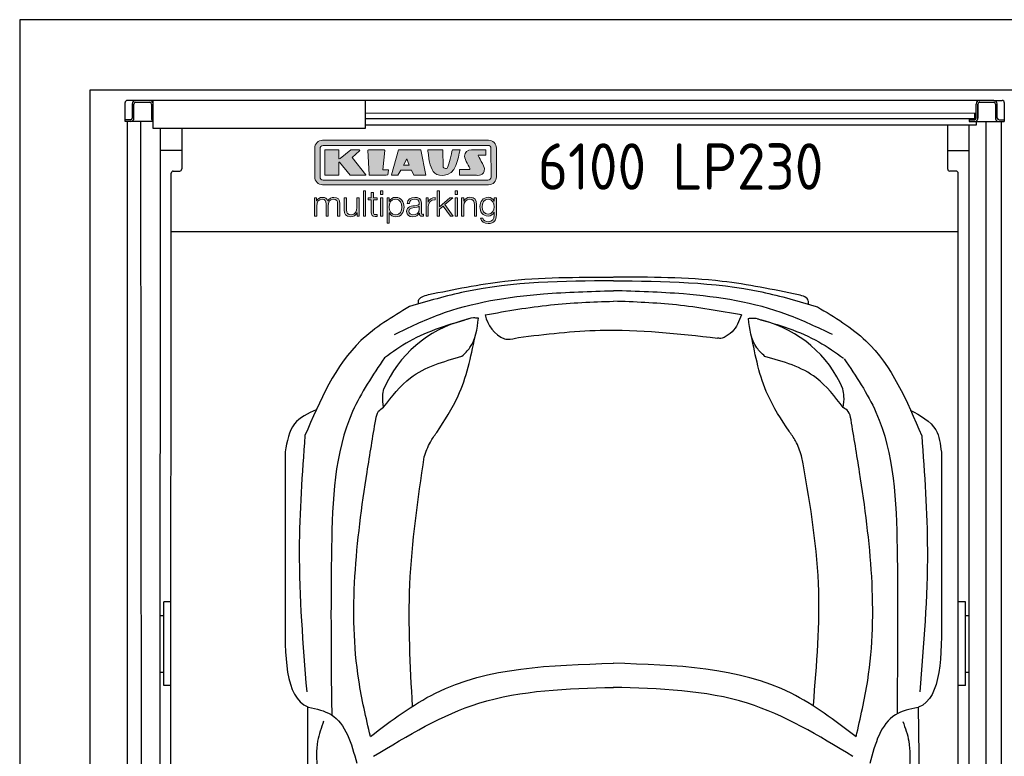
# Model space of a CAD drawing. Header units: millimetres. Extents: x 0 to 8418, y -929 to 5900.
# Tile 3 of 7: x 0 to 2800, y 3804 to 5900. Entities that reach past the tile are written whole.
import ezdxf

# ---------------------------------------------------------------- set-up
doc = ezdxf.new("R2010")
doc.units = ezdxf.units.MM
for name, color, linetype, lineweight in [('car', 10, 'Continuous', 25), ('Gebäude', 7, 'Continuous', 25), ('Logo', 7, 'Continuous', 25), ('Plattform', 7, 'Continuous', 25)]:
    doc.layers.add(name, color=color, linetype=linetype, lineweight=lineweight)
doc.styles.get("Standard").update_dxf_attribs({"font": 'ISOCP.SHX'})

# ---------------------------------------------------------------- blocks, each defined once
blk = doc.blocks.new('Gebäude_GL550_LP230')
at = {"layer": 'Gebäude'}
for p, q in [((8100, 5900), (0, 5900)), ((0, 5900), (0, 200)), ((200, 5700), (7900, 5700)), ((200, 200), (200, 5700))]:
    blk.add_line(p, q, dxfattribs=at)
blk = doc.blocks.new('U21')
at = {"layer": 'car'}
for p, q in [((886.5, 3963.9), (887.5, 3921.8)), ((2495.2, 3961.4), (2495.6, 3925.4)), ((819.2, 3737.3), (819.3, 3944.7)), ((2558.4, 3735.8), (2556.4, 3944))]:
    blk.add_line(p, q, dxfattribs=at)
for centre, radius, start, end in [((1347.2, 4715.6), 339.4, 104.3954, 156.6854), ((1417.2, 5078.7), 95, 191.2232, 245.9025), ((2029.3, 4715.3), 339.4, 23.2659, 75.556)]:
    blk.add_arc(centre, radius, start, end, dxfattribs=at)
for points in [[(1688.2, 5157.2), (1265.9, 5125.7), (1108.3, 5083.7)], [(1162.4, 5118), (1379.4, 5155.9), (1688, 5167.4)], [(1688.6, 5157.2), (2110.9, 5125.4), (2268.5, 5083.2)], [(2214.4, 5117.6), (1997.4, 5155.6), (1688.8, 5167.4)], [(1065.6, 5004.6), (1193.5, 5061.3), (1489.5, 5119.9), (1688.3, 5128.9)], [(2311.1, 5004.1), (2183.2, 5060.8), (1887.2, 5119.7), (1688.5, 5128.9)], [(1134.2, 5091.3), (1134.2, 5100.7), (1162.4, 5118)], [(1324, 5060.3), (1509.4, 5088.6), (1688.3, 5099.1)], [(2052.7, 5059.9), (1867.4, 5088.4), (1688.5, 5099.1)], [(2242.6, 5090.8), (2242.6, 5100.3), (2214.4, 5117.6)], [(1108.3, 5083.7), (970.5, 4986.9), (811.3, 4716.8)], [(2268.5, 5083.2), (2406.2, 4986.3), (2565.1, 4716.1)], [(1282.5, 5050.6), (1108, 4984.7), (1037.3, 4937.9)], [(1257.7, 4942.6), (1280.4, 4967.1), (1304.6, 5050.4)], [(1304.6, 5050.4), (1290.5, 5051.6), (1262.8, 5044.3)], [(2052.7, 5059.9), (2025.6, 5011.9), (2003.3, 4995.8)], [(2072.1, 5050.1), (2086.2, 5051.2), (2113.9, 5044)], [(2118.9, 4942.2), (2096.2, 4966.7), (2072.1, 5050.1)], [(2098, 5049.4), (2272.4, 4983.5), (2343.1, 4936.7)], [(1418.2, 4995.9), (1650.7, 5016.5), (1984.5, 4994.3)], [(1186.2, 4726), (1246.8, 4829.6), (1294.9, 4997.4)], [(1378.4, 4992), (1386.5, 4990.8), (1418.2, 4995.9)], [(2003.3, 4995.8), (1997.4, 4993.8), (1984.5, 4994.3)], [(2187.8, 4729.2), (2127.3, 4832.8), (2080.8, 5000.7)], [(1037.3, 4937.9), (946.8, 4785.8), (886.8, 4399.1), (886.5, 3963.9)], [(1034.9, 4797.2), (1111.4, 4881.2), (1257.7, 4942.6)], [(2341.6, 4796.6), (2265.2, 4880.8), (2118.9, 4942.2)], [(2344.4, 4935.5), (2435, 4783.3), (2495, 4396.6), (2495.2, 3961.4)], [(1034.9, 4797.2), (1032.5, 4829.5), (1035.5, 4849.9)], [(2341.6, 4796.6), (2344, 4828.9), (2341.1, 4849.4)], [(843.4, 4790.5), (781.5, 4750.3), (755.4, 4670.4)], [(1012.4, 4762.4), (1020.7, 4786.1), (1034.9, 4797.2)], [(2364, 4761.9), (2355.8, 4785.6), (2341.6, 4796.6)], [(2532.3, 4789.6), (2605.1, 4733), (2621, 4669.6)], [(997.3, 3860.8), (964.3, 4020.7), (988, 4613.2), (1012.4, 4762.4)], [(2378.4, 3860.2), (2411.5, 4020.1), (2388.4, 4612.6), (2364, 4761.9)], [(811.3, 4716.8), (795, 4391.5), (816.1, 3988.3)], [(1150.4, 4656), (1167.8, 4698.4), (1186.2, 4726)], [(2223.6, 4659.3), (2206.3, 4701.6), (2187.8, 4729.2)], [(2565.1, 4716.1), (2581.2, 4390.7), (2559.7, 3987.5)], [(755.4, 4670.4), (754.8, 4210.6)], [(1117.1, 3946.9), (1109.7, 4292.8), (1150.4, 4656)], [(2257, 3950.1), (2271.4, 4296), (2223.6, 4659.3)], [(2621, 4669.6), (2621.2, 4209.8)], [(997.3, 3860.8), (1182, 3984), (1688.5, 4069)], [(2378.4, 3860.2), (2193.8, 3983.6), (1687.4, 4069)], [(1006.3, 3804.4), (1306, 3955.5), (1688.5, 4000.4)], [(2369.4, 3803.8), (2069.8, 3955.2), (1687.4, 4000.4)], [(819.3, 3944.7), (820, 3944.6), (821.2, 3944.5)], [(821.2, 3944.5), (885.5, 3923.1), (958.6, 3784.6)], [(2554.6, 3943.7), (2490.3, 3922.4), (2417.1, 3784)], [(2556.4, 3944), (2555.8, 3943.8), (2554.6, 3943.7)], [(864.4, 3904.3), (847.3, 3847.8), (845.9, 3768.5)], [(2511.3, 3903.6), (2528.4, 3847.1), (2529.7, 3767.8)]]:
    blk.add_spline(points, degree=3, dxfattribs=at)
for points in [[(754.8, 4210.6), (754.1, 4091.7), (753.3, 3972.9), (819.3, 3944.7)], [(2621.2, 4209.8), (2621.8, 4090.9), (2622.5, 3972.1), (2556.4, 3944)]]:
    blk.add_open_spline(points, degree=3, dxfattribs=at)
blk = doc.blocks.new('KLAUS')
at = {"layer": 'Logo'}
h = blk.add_hatch(color=8, dxfattribs=at)
h.dxf.hatch_style = 2
edge = h.paths.add_edge_path()
edge.add_spline(control_points=[(3.6, 29.09), (2.88, 29.09), (2.3, 28.51), (2.3, 27.8), (2.3, 27.8), (2.3, 16.11), (2.3, 16.11), (2.3, 15.39), (2.88, 14.81), (3.6, 14.81), (3.6, 14.81), (71.16, 14.81), (71.16, 14.81), (71.88, 14.81), (72.46, 15.39), (72.46, 16.11), (72.46, 16.11), (72.46, 27.8), (72.46, 27.8), (72.46, 28.51), (71.88, 29.09), (71.16, 29.09), (71.16, 29.09), (3.6, 29.09), (3.6, 29.09), (3.6, 29.09), (3.6, 29.09), (3.6, 29.09)], knot_values=[0, 0, 0, 0, 1, 1, 1, 2, 2, 2, 3, 3, 3, 4, 4, 4, 5, 5, 5, 6, 6, 6, 7, 7, 7, 8, 8, 8, 9, 9, 9, 9], degree=3, periodic=0)
edge = h.paths.add_edge_path()
edge.add_spline(control_points=[(3.35, 31.23), (3.35, 31.23), (71.47, 31.23), (71.47, 31.23), (73.26, 31.23), (74.71, 29.77), (74.71, 27.99), (74.71, 27.99), (74.71, 16.17), (74.71, 16.17), (74.71, 14.38), (73.26, 12.93), (71.47, 12.93), (71.47, 12.93), (3.35, 12.93), (3.35, 12.93), (1.56, 12.93), (0.11, 14.38), (0.11, 16.17), (0.11, 16.17), (0.11, 27.99), (0.11, 27.99), (0.11, 29.77), (1.56, 31.23), (3.35, 31.23), (3.35, 31.23), (3.35, 31.23), (3.35, 31.23)], knot_values=[0, 0, 0, 0, 1, 1, 1, 2, 2, 2, 3, 3, 3, 4, 4, 4, 5, 5, 5, 6, 6, 6, 7, 7, 7, 8, 8, 8, 9, 9, 9, 9], degree=3, periodic=0)
h = blk.add_hatch(color=8, dxfattribs=at)
h.dxf.hatch_style = 2
edge = h.paths.add_edge_path()
edge.add_spline(control_points=[(4.5, 27.33), (4.5, 27.33), (9.7, 27.33), (9.7, 27.33), (9.84, 27.33), (9.96, 27.22), (9.96, 27.08), (9.96, 27.08), (9.96, 23.69), (9.96, 23.69), (9.96, 23.69), (9.94, 23.64), (10.04, 23.59), (10.14, 23.53), (10.2, 23.57), (10.2, 23.57), (10.2, 23.57), (10.51, 23.75), (10.51, 23.75), (10.51, 23.75), (14.94, 27.33), (14.94, 27.33), (14.94, 27.33), (18.41, 27.33), (18.41, 27.33), (18.41, 27.33), (18.49, 27.33), (18.56, 27.2), (18.65, 27.04), (18.53, 26.91), (18.53, 26.91), (18.53, 26.91), (15.49, 24.11), (15.49, 24.11), (15.49, 24.11), (21.14, 17.06), (21.14, 17.06), (21.14, 17.06), (21.13, 16.91), (21.13, 16.91), (21.08, 16.84), (20.99, 16.82), (20.99, 16.82), (20.99, 16.82), (14.7, 16.82), (14.7, 16.82), (14.7, 16.82), (10.26, 22.17), (10.26, 22.17), (10.26, 22.17), (10.19, 22.24), (10.08, 22.21), (9.97, 22.18), (9.96, 22.11), (9.96, 22.11), (9.96, 22.11), (9.96, 17.08), (9.96, 17.08), (9.96, 16.94), (9.84, 16.82), (9.7, 16.82), (9.7, 16.82), (4.5, 16.82), (4.5, 16.82), (4.36, 16.82), (4.25, 16.94), (4.25, 17.08), (4.25, 17.08), (4.25, 27.08), (4.25, 27.08), (4.25, 27.22), (4.36, 27.33), (4.5, 27.33), (4.5, 27.33), (4.5, 27.33), (4.5, 27.33)], knot_values=[0, 0, 0, 0, 1, 1, 1, 2, 2, 2, 3, 3, 3, 4, 4, 4, 5, 5, 5, 6, 6, 6, 7, 7, 7, 8, 8, 8, 9, 9, 9, 10, 10, 10, 11, 11, 11, 12, 12, 12, 13, 13, 13, 14, 14, 14, 15, 15, 15, 16, 16, 16, 17, 17, 17, 18, 18, 18, 19, 19, 19, 20, 20, 20, 21, 21, 21, 22, 22, 22, 23, 23, 23, 24, 24, 24, 25, 25, 25, 25], degree=3, periodic=0)
h = blk.add_hatch(color=8, dxfattribs=at)
h.dxf.hatch_style = 2
h.paths.add_polyline_path([(22.42, 17.06), (21.97, 27.15), (22.24, 27.33), (28.55, 27.33), (28.86, 26.97), (28.01, 19.08), (30.26, 19.07), (30.44, 18.95), (30.08, 16.95), (29.49, 16.82), (22.6, 16.82)])
h = blk.add_hatch(color=8, dxfattribs=at)
h.paths.add_polyline_path([(36.52, 21.01), (38.93, 21.01), (37.87, 23.57)])
h.paths.add_polyline_path([(34.52, 27.33), (43.65, 27.33), (45.76, 16.94), (45.57, 16.82), (40.83, 16.82), (39.89, 18.95), (35.42, 18.95), (34.27, 16.82), (31.78, 16.82), (31.66, 17)])
h = blk.add_hatch(color=8, dxfattribs=at)
h.dxf.hatch_style = 2
edge = h.paths.add_edge_path()
edge.add_spline(control_points=[(52.69, 27.32), (52.69, 27.32), (52.88, 20.14), (52.88, 20.14), (53.01, 19.89), (53.2, 19.77), (53.43, 19.71), (53.91, 19.59), (54.43, 19.57), (54.64, 20.03), (55.23, 21.34), (56.27, 25.45), (56.6, 27.33), (56.6, 27.33), (59.77, 27.33), (59.77, 27.33), (58.77, 23.9), (58.56, 16.82), (52.63, 16.76), (48.72, 16.72), (48.01, 19.35), (47.27, 22.24), (46.89, 23.68), (46.54, 27.33), (46.54, 27.33), (46.54, 27.33), (52.69, 27.32), (52.69, 27.32), (52.69, 27.32), (52.69, 27.32), (52.69, 27.32)], knot_values=[0, 0, 0, 0, 1, 1, 1, 2, 2, 2, 3, 3, 3, 4, 4, 4, 5, 5, 5, 6, 6, 6, 7, 7, 7, 8, 8, 8, 9, 9, 9, 10, 10, 10, 10], degree=3, periodic=0)
h = blk.add_hatch(color=8, dxfattribs=at)
h.dxf.hatch_style = 2
edge = h.paths.add_edge_path()
edge.add_spline(control_points=[(64.46, 27.33), (64.46, 27.33), (70.31, 27.33), (70.31, 27.33), (70.31, 26.52), (70.31, 26.02), (70.31, 25.12), (70.31, 25.12), (67.3, 25.12), (67.3, 25.12), (67.24, 25.04), (67.25, 25.11), (67.25, 24.91), (67.25, 24.88), (69.73, 20.38), (69.73, 19.57), (69.73, 16.4), (67.22, 16.81), (65.9, 16.82), (65.9, 16.82), (59.59, 16.82), (59.59, 16.82), (59.59, 17.76), (59.59, 18.23), (59.59, 19.14), (59.59, 19.14), (63.75, 19.14), (63.75, 19.14), (63.82, 19.22), (63.81, 19.11), (63.81, 19.31), (63.81, 20.32), (61.58, 23.06), (61.58, 24.63), (61.58, 26.33), (62.83, 27.34), (64.46, 27.33), (64.46, 27.33), (64.46, 27.33), (64.46, 27.33)], knot_values=[0, 0, 0, 0, 1, 1, 1, 2, 2, 2, 3, 3, 3, 4, 4, 4, 5, 5, 5, 6, 6, 6, 7, 7, 7, 8, 8, 8, 9, 9, 9, 10, 10, 10, 11, 11, 11, 12, 12, 12, 13, 13, 13, 13], degree=3, periodic=0)
h = blk.add_hatch(color=30, dxfattribs=at)
h.dxf.hatch_style = 2
h.paths.add_polyline_path([(20.07, 0), (20.99, 0), (20.99, 10.45), (20.07, 10.45)])
h = blk.add_hatch(color=30, dxfattribs=at)
h.dxf.hatch_style = 2
edge = h.paths.add_edge_path()
edge.add_spline(control_points=[(24.22, 9.82), (24.22, 9.82), (23.3, 9.82), (23.3, 9.82), (23.3, 9.82), (23.3, 7.55), (23.3, 7.55), (23.3, 7.55), (21.98, 7.55), (21.98, 7.55), (21.98, 7.55), (21.98, 6.78), (21.98, 6.78), (21.98, 6.78), (23.3, 6.78), (23.3, 6.78), (23.3, 6.78), (23.3, 1.61), (23.3, 1.61), (23.28, 0.32), (23.71, -0.09), (24.94, -0.09), (25.22, -0.09), (25.48, -0.06), (25.76, -0.06), (25.76, -0.06), (25.76, 0.73), (25.76, 0.73), (25.5, 0.7), (25.23, 0.69), (24.97, 0.69), (24.31, 0.73), (24.22, 1.08), (24.22, 1.68), (24.22, 1.68), (24.22, 6.78), (24.22, 6.78), (24.22, 6.78), (25.76, 6.78), (25.76, 6.78), (25.76, 6.78), (25.76, 7.55), (25.76, 7.55), (25.76, 7.55), (24.22, 7.55), (24.22, 7.55), (24.22, 7.55), (24.22, 9.82), (24.22, 9.82), (24.22, 9.82), (24.22, 9.82), (24.22, 9.82)], knot_values=[0, 0, 0, 0, 1, 1, 1, 2, 2, 2, 3, 3, 3, 4, 4, 4, 5, 5, 5, 6, 6, 6, 7, 7, 7, 8, 8, 8, 9, 9, 9, 10, 10, 10, 11, 11, 11, 12, 12, 12, 13, 13, 13, 14, 14, 14, 15, 15, 15, 16, 16, 16, 17, 17, 17, 17], degree=3, periodic=0)
h = blk.add_hatch(color=30, dxfattribs=at)
h.paths.add_polyline_path([(27.1, 0), (28.03, 0), (28.03, 7.55), (27.1, 7.55)])
h.paths.add_polyline_path([(27.1, 8.98), (28.03, 8.98), (28.03, 10.45), (27.1, 10.45)])
h = blk.add_hatch(color=30, dxfattribs=at)
h.dxf.hatch_style = 2
h.paths.add_polyline_path([(50.4, 0), (51.32, 0), (51.32, 2.87), (52.82, 4.11), (55.8, 0), (56.96, 0), (53.52, 4.76), (56.74, 7.55), (55.51, 7.55), (51.32, 3.89), (51.32, 10.45), (50.4, 10.45)])
h = blk.add_hatch(color=30, dxfattribs=at)
h.paths.add_polyline_path([(57.74, 0), (58.66, 0), (58.66, 7.55), (57.74, 7.55)])
h.paths.add_polyline_path([(57.74, 8.98), (58.66, 8.98), (58.66, 10.45), (57.74, 10.45)])
h = blk.add_hatch(color=30, dxfattribs=at)
h.dxf.hatch_style = 2
edge = h.paths.add_edge_path()
edge.add_spline(control_points=[(0, 0), (0, 0), (0.92, 0), (0.92, 0), (0.92, 0), (0.92, 4.22), (0.92, 4.22), (0.94, 5.8), (1.58, 7), (3.18, 7), (4.35, 7), (4.77, 6.15), (4.76, 5.12), (4.76, 5.12), (4.76, 0), (4.76, 0), (4.76, 0), (5.68, 0), (5.68, 0), (5.68, 0), (5.68, 4.27), (5.68, 4.27), (5.68, 5.68), (6.14, 7), (7.73, 7), (9.05, 7), (9.52, 6.32), (9.52, 5.08), (9.52, 5.08), (9.52, 0), (9.52, 0), (9.52, 0), (10.44, 0), (10.44, 0), (10.44, 0), (10.44, 5.12), (10.44, 5.12), (10.44, 6.91), (9.59, 7.77), (7.94, 7.77), (6.94, 7.77), (5.99, 7.29), (5.54, 6.3), (5.26, 7.29), (4.36, 7.77), (3.37, 7.77), (2.17, 7.77), (1.38, 7.19), (0.89, 6.28), (0.89, 6.28), (0.85, 6.28), (0.85, 6.28), (0.85, 6.28), (0.85, 7.55), (0.85, 7.55), (0.85, 7.55), (0, 7.55), (0, 7.55), (0, 7.55), (0, 0), (0, 0), (0, 0), (0, 0), (0, 0)], knot_values=[0, 0, 0, 0, 1, 1, 1, 2, 2, 2, 3, 3, 3, 4, 4, 4, 5, 5, 5, 6, 6, 6, 7, 7, 7, 8, 8, 8, 9, 9, 9, 10, 10, 10, 11, 11, 11, 12, 12, 12, 13, 13, 13, 14, 14, 14, 15, 15, 15, 16, 16, 16, 17, 17, 17, 18, 18, 18, 19, 19, 19, 20, 20, 20, 21, 21, 21, 21], degree=3, periodic=0)
h = blk.add_hatch(color=30, dxfattribs=at)
h.dxf.hatch_style = 2
edge = h.paths.add_edge_path()
edge.add_spline(control_points=[(18.31, 7.55), (18.31, 7.55), (17.39, 7.55), (17.39, 7.55), (17.39, 7.55), (17.39, 3.59), (17.39, 3.59), (17.39, 2.05), (16.7, 0.56), (15.12, 0.56), (13.66, 0.56), (13.15, 1.27), (13.1, 2.64), (13.1, 2.64), (13.1, 7.55), (13.1, 7.55), (13.1, 7.55), (12.18, 7.55), (12.18, 7.55), (12.18, 7.55), (12.18, 2.65), (12.18, 2.65), (12.18, 0.89), (12.93, -0.22), (14.83, -0.22), (15.96, -0.22), (16.95, 0.35), (17.44, 1.36), (17.44, 1.36), (17.47, 1.36), (17.47, 1.36), (17.47, 1.36), (17.47, 0), (17.47, 0), (17.47, 0), (18.31, 0), (18.31, 0), (18.31, 0), (18.31, 7.55), (18.31, 7.55), (18.31, 7.55), (18.31, 7.55), (18.31, 7.55)], knot_values=[0, 0, 0, 0, 1, 1, 1, 2, 2, 2, 3, 3, 3, 4, 4, 4, 5, 5, 5, 6, 6, 6, 7, 7, 7, 8, 8, 8, 9, 9, 9, 10, 10, 10, 11, 11, 11, 12, 12, 12, 13, 13, 13, 14, 14, 14, 14], degree=3, periodic=0)
h = blk.add_hatch(color=30, dxfattribs=at)
edge = h.paths.add_edge_path()
edge.add_spline(control_points=[(35.84, 3.78), (35.84, 2.21), (35.12, 0.56), (33.37, 0.56), (31.4, 0.56), (30.72, 2.21), (30.72, 3.78), (30.72, 5.49), (31.33, 7), (33.37, 7), (35.12, 7), (35.84, 5.34), (35.84, 3.78), (35.84, 3.78), (35.84, 3.78), (35.84, 3.78)], knot_values=[0, 0, 0, 0, 1, 1, 1, 2, 2, 2, 3, 3, 3, 4, 4, 4, 5, 5, 5, 5], degree=3, periodic=0)
edge = h.paths.add_edge_path()
edge.add_spline(control_points=[(29.79, -2.8), (29.79, -2.8), (30.72, -2.8), (30.72, -2.8), (30.72, -2.8), (30.72, 1.43), (30.72, 1.43), (30.72, 1.43), (30.74, 1.43), (30.74, 1.43), (31.14, 0.35), (32.24, -0.22), (33.37, -0.22), (35.66, -0.22), (36.76, 1.64), (36.76, 3.78), (36.76, 5.91), (35.66, 7.77), (33.37, 7.77), (32.15, 7.77), (31.1, 7.14), (30.67, 6.12), (30.67, 6.12), (30.64, 6.12), (30.64, 6.12), (30.64, 6.12), (30.64, 7.55), (30.64, 7.55), (30.64, 7.55), (29.79, 7.55), (29.79, 7.55), (29.79, 7.55), (29.79, -2.8), (29.79, -2.8), (29.79, -2.8), (29.79, -2.8), (29.79, -2.8)], knot_values=[0, 0, 0, 0, 1, 1, 1, 2, 2, 2, 3, 3, 3, 4, 4, 4, 5, 5, 5, 6, 6, 6, 7, 7, 7, 8, 8, 8, 9, 9, 9, 10, 10, 10, 11, 11, 11, 12, 12, 12, 12], degree=3, periodic=0)
h = blk.add_hatch(color=30, dxfattribs=at)
edge = h.paths.add_edge_path()
edge.add_spline(control_points=[(43.03, 2.93), (43.04, 1.45), (41.8, 0.56), (40.39, 0.56), (39.53, 0.56), (38.71, 1.13), (38.71, 2.05), (38.71, 3.53), (40.66, 3.51), (42.22, 3.79), (42.47, 3.84), (42.88, 3.91), (43, 4.13), (43, 4.13), (43.03, 4.13), (43.03, 4.13), (43.03, 4.13), (43.03, 2.93), (43.03, 2.93), (43.03, 2.93), (43.03, 2.93), (43.03, 2.93)], knot_values=[0, 0, 0, 0, 1, 1, 1, 2, 2, 2, 3, 3, 3, 4, 4, 4, 5, 5, 5, 6, 6, 6, 7, 7, 7, 7], degree=3, periodic=0)
edge = h.paths.add_edge_path()
edge.add_spline(control_points=[(39.03, 5.24), (39.06, 6.47), (39.91, 7), (41.05, 7), (42.14, 7), (43.03, 6.69), (43.03, 5.45), (43.03, 4.61), (42.6, 4.51), (41.84, 4.42), (39.85, 4.19), (37.79, 4.11), (37.79, 1.99), (37.79, 0.47), (38.93, -0.22), (40.32, -0.22), (41.77, -0.22), (42.43, 0.34), (43.07, 1.32), (43.07, 1.32), (43.1, 1.32), (43.1, 1.32), (43.1, 0.53), (43.25, 0), (44.19, 0), (44.43, 0), (44.58, 0.01), (44.79, 0.06), (44.79, 0.06), (44.79, 0.83), (44.79, 0.83), (44.71, 0.81), (44.6, 0.78), (44.49, 0.78), (44.13, 0.78), (43.95, 0.98), (43.95, 1.33), (43.95, 1.33), (43.95, 5.34), (43.95, 5.34), (43.95, 7.36), (42.5, 7.77), (41.17, 7.77), (39.44, 7.77), (38.2, 7.01), (38.11, 5.24), (38.11, 5.24), (39.03, 5.24), (39.03, 5.24), (39.03, 5.24), (39.03, 5.24), (39.03, 5.24)], knot_values=[0, 0, 0, 0, 1, 1, 1, 2, 2, 2, 3, 3, 3, 4, 4, 4, 5, 5, 5, 6, 6, 6, 7, 7, 7, 8, 8, 8, 9, 9, 9, 10, 10, 10, 11, 11, 11, 12, 12, 12, 13, 13, 13, 14, 14, 14, 15, 15, 15, 16, 16, 16, 17, 17, 17, 17], degree=3, periodic=0)
h = blk.add_hatch(color=30, dxfattribs=at)
h.dxf.hatch_style = 2
edge = h.paths.add_edge_path()
edge.add_spline(control_points=[(45.79, 0), (45.79, 0), (46.71, 0), (46.71, 0), (46.71, 0), (46.71, 4.03), (46.71, 4.03), (46.71, 5.59), (47.85, 6.82), (49.52, 6.73), (49.52, 6.73), (49.52, 7.66), (49.52, 7.66), (48.16, 7.72), (47.14, 7), (46.67, 5.78), (46.67, 5.78), (46.64, 5.78), (46.64, 5.78), (46.64, 5.78), (46.64, 7.55), (46.64, 7.55), (46.64, 7.55), (45.79, 7.55), (45.79, 7.55), (45.79, 7.55), (45.79, 0), (45.79, 0), (45.79, 0), (45.79, 0), (45.79, 0)], knot_values=[0, 0, 0, 0, 1, 1, 1, 2, 2, 2, 3, 3, 3, 4, 4, 4, 5, 5, 5, 6, 6, 6, 7, 7, 7, 8, 8, 8, 9, 9, 9, 10, 10, 10, 10], degree=3, periodic=0)
h = blk.add_hatch(color=30, dxfattribs=at)
h.dxf.hatch_style = 2
edge = h.paths.add_edge_path()
edge.add_spline(control_points=[(60.41, 0), (60.41, 0), (61.33, 0), (61.33, 0), (61.33, 0), (61.33, 4.41), (61.33, 4.41), (61.36, 5.89), (62.24, 7), (63.7, 7), (65.2, 7), (65.62, 6.02), (65.62, 4.71), (65.62, 4.71), (65.62, 0), (65.62, 0), (65.62, 0), (66.54, 0), (66.54, 0), (66.54, 0), (66.54, 4.86), (66.54, 4.86), (66.54, 6.66), (65.9, 7.77), (63.78, 7.77), (62.71, 7.77), (61.7, 7.16), (61.36, 6.25), (61.36, 6.25), (61.33, 6.25), (61.33, 6.25), (61.33, 6.25), (61.33, 7.55), (61.33, 7.55), (61.33, 7.55), (60.41, 7.55), (60.41, 7.55), (60.41, 7.55), (60.41, 0), (60.41, 0), (60.41, 0), (60.41, 0), (60.41, 0)], knot_values=[0, 0, 0, 0, 1, 1, 1, 2, 2, 2, 3, 3, 3, 4, 4, 4, 5, 5, 5, 6, 6, 6, 7, 7, 7, 8, 8, 8, 9, 9, 9, 10, 10, 10, 11, 11, 11, 12, 12, 12, 13, 13, 13, 14, 14, 14, 14], degree=3, periodic=0)
h = blk.add_hatch(color=30, dxfattribs=at)
edge = h.paths.add_edge_path()
edge.add_spline(control_points=[(71.32, 0.86), (69.62, 0.86), (68.83, 2.34), (68.83, 3.86), (68.83, 5.43), (69.56, 7), (71.32, 7), (73.06, 7), (73.75, 5.34), (73.75, 3.86), (73.75, 2.33), (72.91, 0.86), (71.32, 0.86), (71.32, 0.86), (71.32, 0.86), (71.32, 0.86)], knot_values=[0, 0, 0, 0, 1, 1, 1, 2, 2, 2, 3, 3, 3, 4, 4, 4, 5, 5, 5, 5], degree=3, periodic=0)
edge = h.paths.add_edge_path()
edge.add_spline(control_points=[(74.67, 7.55), (74.67, 7.55), (73.75, 7.55), (73.75, 7.55), (73.75, 7.55), (73.75, 6.25), (73.75, 6.25), (73.75, 6.25), (73.72, 6.25), (73.72, 6.25), (73.35, 7.09), (72.41, 7.77), (71.32, 7.77), (69.13, 7.77), (67.9, 6.05), (67.9, 3.97), (67.9, 1.82), (68.9, 0.09), (71.32, 0.09), (72.4, 0.09), (73.29, 0.72), (73.72, 1.64), (73.72, 1.64), (73.75, 1.64), (73.75, 1.64), (73.75, 1.64), (73.75, 0.61), (73.75, 0.61), (73.75, -1.23), (73.01, -2.24), (71.32, -2.24), (70.29, -2.24), (69.31, -1.85), (69.1, -0.73), (69.1, -0.73), (68.18, -0.73), (68.18, -0.73), (68.31, -2.34), (69.81, -3.02), (71.32, -3.02), (73.79, -3.02), (74.65, -1.64), (74.67, 0.61), (74.67, 0.61), (74.67, 7.55), (74.67, 7.55), (74.67, 7.55), (74.67, 7.55), (74.67, 7.55)], knot_values=[0, 0, 0, 0, 1, 1, 1, 2, 2, 2, 3, 3, 3, 4, 4, 4, 5, 5, 5, 6, 6, 6, 7, 7, 7, 8, 8, 8, 9, 9, 9, 10, 10, 10, 11, 11, 11, 12, 12, 12, 13, 13, 13, 14, 14, 14, 15, 15, 15, 16, 16, 16, 16], degree=3, periodic=0)
at = {"layer": 'Logo', "lineweight": 0}
for points in [[(22.42, 17.06), (21.97, 27.15), (22.24, 27.33), (28.55, 27.33), (28.86, 26.97), (28.01, 19.08), (30.26, 19.07), (30.44, 18.95), (30.08, 16.95), (29.49, 16.82), (22.6, 16.82), (22.42, 17.06), (22.42, 17.06)], [(34.52, 27.33), (43.65, 27.33), (45.76, 16.94), (45.57, 16.82), (40.83, 16.82), (39.89, 18.95), (35.42, 18.95), (34.27, 16.82), (31.78, 16.82), (31.66, 17), (34.52, 27.33), (34.52, 27.33)], [(36.52, 21.01), (38.93, 21.01), (37.87, 23.57), (36.52, 21.01), (36.52, 21.01)], [(20.07, 0), (20.99, 0), (20.99, 10.45), (20.07, 10.45), (20.07, 0), (20.07, 0)], [(27.1, 8.98), (28.03, 8.98), (28.03, 10.45), (27.1, 10.45), (27.1, 8.98), (27.1, 8.98)], [(50.4, 0), (51.32, 0), (51.32, 2.87), (52.82, 4.11), (55.8, 0), (56.96, 0), (53.52, 4.76), (56.74, 7.55), (55.51, 7.55), (51.32, 3.89), (51.32, 10.45), (50.4, 10.45), (50.4, 0), (50.4, 0)], [(57.74, 8.98), (58.66, 8.98), (58.66, 10.45), (57.74, 10.45), (57.74, 8.98), (57.74, 8.98)], [(27.1, 0), (28.03, 0), (28.03, 7.55), (27.1, 7.55), (27.1, 0), (27.1, 0)], [(57.74, 0), (58.66, 0), (58.66, 7.55), (57.74, 7.55), (57.74, 0), (57.74, 0)]]:
    blk.add_lwpolyline(points, dxfattribs=at)
for points, knots in [([(3.35, 31.23), (3.35, 31.23), (71.47, 31.23), (71.47, 31.23), (73.26, 31.23), (74.71, 29.77), (74.71, 27.99), (74.71, 27.99), (74.71, 16.17), (74.71, 16.17), (74.71, 14.38), (73.26, 12.93), (71.47, 12.93), (71.47, 12.93), (3.35, 12.93), (3.35, 12.93), (1.56, 12.93), (0.11, 14.38), (0.11, 16.17), (0.11, 16.17), (0.11, 27.99), (0.11, 27.99), (0.11, 29.77), (1.56, 31.23), (3.35, 31.23), (3.35, 31.23), (3.35, 31.23), (3.35, 31.23)], [0, 0, 0, 0, 1, 1, 1, 2, 2, 2, 3, 3, 3, 4, 4, 4, 5, 5, 5, 6, 6, 6, 7, 7, 7, 8, 8, 8, 9, 9, 9, 9]), ([(3.6, 29.09), (2.88, 29.09), (2.3, 28.51), (2.3, 27.8), (2.3, 27.8), (2.3, 16.11), (2.3, 16.11), (2.3, 15.39), (2.88, 14.81), (3.6, 14.81), (3.6, 14.81), (71.16, 14.81), (71.16, 14.81), (71.88, 14.81), (72.46, 15.39), (72.46, 16.11), (72.46, 16.11), (72.46, 27.8), (72.46, 27.8), (72.46, 28.51), (71.88, 29.09), (71.16, 29.09), (71.16, 29.09), (3.6, 29.09), (3.6, 29.09), (3.6, 29.09), (3.6, 29.09), (3.6, 29.09)], [0, 0, 0, 0, 1, 1, 1, 2, 2, 2, 3, 3, 3, 4, 4, 4, 5, 5, 5, 6, 6, 6, 7, 7, 7, 8, 8, 8, 9, 9, 9, 9]), ([(4.5, 27.33), (4.5, 27.33), (9.7, 27.33), (9.7, 27.33), (9.84, 27.33), (9.96, 27.22), (9.96, 27.08), (9.96, 27.08), (9.96, 23.69), (9.96, 23.69), (9.96, 23.69), (9.94, 23.64), (10.04, 23.59), (10.14, 23.53), (10.2, 23.57), (10.2, 23.57), (10.2, 23.57), (10.51, 23.75), (10.51, 23.75), (10.51, 23.75), (14.94, 27.33), (14.94, 27.33), (14.94, 27.33), (18.41, 27.33), (18.41, 27.33), (18.41, 27.33), (18.49, 27.33), (18.56, 27.2), (18.65, 27.04), (18.53, 26.91), (18.53, 26.91), (18.53, 26.91), (15.49, 24.11), (15.49, 24.11), (15.49, 24.11), (21.14, 17.06), (21.14, 17.06), (21.14, 17.06), (21.13, 16.91), (21.13, 16.91), (21.08, 16.84), (20.99, 16.82), (20.99, 16.82), (20.99, 16.82), (14.7, 16.82), (14.7, 16.82), (14.7, 16.82), (10.26, 22.17), (10.26, 22.17), (10.26, 22.17), (10.19, 22.24), (10.08, 22.21), (9.97, 22.18), (9.96, 22.11), (9.96, 22.11), (9.96, 22.11), (9.96, 17.08), (9.96, 17.08), (9.96, 16.94), (9.84, 16.82), (9.7, 16.82), (9.7, 16.82), (4.5, 16.82), (4.5, 16.82), (4.36, 16.82), (4.25, 16.94), (4.25, 17.08), (4.25, 17.08), (4.25, 27.08), (4.25, 27.08), (4.25, 27.22), (4.36, 27.33), (4.5, 27.33), (4.5, 27.33), (4.5, 27.33), (4.5, 27.33)], [0, 0, 0, 0, 1, 1, 1, 2, 2, 2, 3, 3, 3, 4, 4, 4, 5, 5, 5, 6, 6, 6, 7, 7, 7, 8, 8, 8, 9, 9, 9, 10, 10, 10, 11, 11, 11, 12, 12, 12, 13, 13, 13, 14, 14, 14, 15, 15, 15, 16, 16, 16, 17, 17, 17, 18, 18, 18, 19, 19, 19, 20, 20, 20, 21, 21, 21, 22, 22, 22, 23, 23, 23, 24, 24, 24, 25, 25, 25, 25]), ([(52.69, 27.32), (52.69, 27.32), (52.88, 20.14), (52.88, 20.14), (53.01, 19.89), (53.2, 19.77), (53.43, 19.71), (53.91, 19.59), (54.43, 19.57), (54.64, 20.03), (55.23, 21.34), (56.27, 25.45), (56.6, 27.33), (56.6, 27.33), (59.77, 27.33), (59.77, 27.33), (58.77, 23.9), (58.56, 16.82), (52.63, 16.76), (48.72, 16.72), (48.01, 19.35), (47.27, 22.24), (46.89, 23.68), (46.54, 27.33), (46.54, 27.33), (46.54, 27.33), (52.69, 27.32), (52.69, 27.32), (52.69, 27.32), (52.69, 27.32), (52.69, 27.32)], [0, 0, 0, 0, 1, 1, 1, 2, 2, 2, 3, 3, 3, 4, 4, 4, 5, 5, 5, 6, 6, 6, 7, 7, 7, 8, 8, 8, 9, 9, 9, 10, 10, 10, 10]), ([(64.46, 27.33), (64.46, 27.33), (70.31, 27.33), (70.31, 27.33), (70.31, 26.52), (70.31, 26.02), (70.31, 25.12), (70.31, 25.12), (67.3, 25.12), (67.3, 25.12), (67.24, 25.04), (67.25, 25.11), (67.25, 24.91), (67.25, 24.88), (69.73, 20.38), (69.73, 19.57), (69.73, 16.4), (67.22, 16.81), (65.9, 16.82), (65.9, 16.82), (59.59, 16.82), (59.59, 16.82), (59.59, 17.76), (59.59, 18.23), (59.59, 19.14), (59.59, 19.14), (63.75, 19.14), (63.75, 19.14), (63.82, 19.22), (63.81, 19.11), (63.81, 19.31), (63.81, 20.32), (61.58, 23.06), (61.58, 24.63), (61.58, 26.33), (62.83, 27.34), (64.46, 27.33), (64.46, 27.33), (64.46, 27.33), (64.46, 27.33)], [0, 0, 0, 0, 1, 1, 1, 2, 2, 2, 3, 3, 3, 4, 4, 4, 5, 5, 5, 6, 6, 6, 7, 7, 7, 8, 8, 8, 9, 9, 9, 10, 10, 10, 11, 11, 11, 12, 12, 12, 13, 13, 13, 13]), ([(24.22, 9.82), (24.22, 9.82), (23.3, 9.82), (23.3, 9.82), (23.3, 9.82), (23.3, 7.55), (23.3, 7.55), (23.3, 7.55), (21.98, 7.55), (21.98, 7.55), (21.98, 7.55), (21.98, 6.78), (21.98, 6.78), (21.98, 6.78), (23.3, 6.78), (23.3, 6.78), (23.3, 6.78), (23.3, 1.61), (23.3, 1.61), (23.28, 0.32), (23.71, -0.09), (24.94, -0.09), (25.22, -0.09), (25.48, -0.06), (25.76, -0.06), (25.76, -0.06), (25.76, 0.73), (25.76, 0.73), (25.5, 0.7), (25.23, 0.69), (24.97, 0.69), (24.31, 0.73), (24.22, 1.08), (24.22, 1.68), (24.22, 1.68), (24.22, 6.78), (24.22, 6.78), (24.22, 6.78), (25.76, 6.78), (25.76, 6.78), (25.76, 6.78), (25.76, 7.55), (25.76, 7.55), (25.76, 7.55), (24.22, 7.55), (24.22, 7.55), (24.22, 7.55), (24.22, 9.82), (24.22, 9.82), (24.22, 9.82), (24.22, 9.82), (24.22, 9.82)], [0, 0, 0, 0, 1, 1, 1, 2, 2, 2, 3, 3, 3, 4, 4, 4, 5, 5, 5, 6, 6, 6, 7, 7, 7, 8, 8, 8, 9, 9, 9, 10, 10, 10, 11, 11, 11, 12, 12, 12, 13, 13, 13, 14, 14, 14, 15, 15, 15, 16, 16, 16, 17, 17, 17, 17]), ([(0, 0), (0, 0), (0.92, 0), (0.92, 0), (0.92, 0), (0.92, 4.22), (0.92, 4.22), (0.94, 5.8), (1.58, 7), (3.18, 7), (4.35, 7), (4.77, 6.15), (4.76, 5.12), (4.76, 5.12), (4.76, 0), (4.76, 0), (4.76, 0), (5.68, 0), (5.68, 0), (5.68, 0), (5.68, 4.27), (5.68, 4.27), (5.68, 5.68), (6.14, 7), (7.73, 7), (9.05, 7), (9.52, 6.32), (9.52, 5.08), (9.52, 5.08), (9.52, 0), (9.52, 0), (9.52, 0), (10.44, 0), (10.44, 0), (10.44, 0), (10.44, 5.12), (10.44, 5.12), (10.44, 6.91), (9.59, 7.77), (7.94, 7.77), (6.94, 7.77), (5.99, 7.29), (5.54, 6.3), (5.26, 7.29), (4.36, 7.77), (3.37, 7.77), (2.17, 7.77), (1.38, 7.19), (0.89, 6.28), (0.89, 6.28), (0.85, 6.28), (0.85, 6.28), (0.85, 6.28), (0.85, 7.55), (0.85, 7.55), (0.85, 7.55), (0, 7.55), (0, 7.55), (0, 7.55), (0, 0), (0, 0), (0, 0), (0, 0), (0, 0)], [0, 0, 0, 0, 1, 1, 1, 2, 2, 2, 3, 3, 3, 4, 4, 4, 5, 5, 5, 6, 6, 6, 7, 7, 7, 8, 8, 8, 9, 9, 9, 10, 10, 10, 11, 11, 11, 12, 12, 12, 13, 13, 13, 14, 14, 14, 15, 15, 15, 16, 16, 16, 17, 17, 17, 18, 18, 18, 19, 19, 19, 20, 20, 20, 21, 21, 21, 21]), ([(18.31, 7.55), (18.31, 7.55), (17.39, 7.55), (17.39, 7.55), (17.39, 7.55), (17.39, 3.59), (17.39, 3.59), (17.39, 2.05), (16.7, 0.56), (15.12, 0.56), (13.66, 0.56), (13.15, 1.27), (13.1, 2.64), (13.1, 2.64), (13.1, 7.55), (13.1, 7.55), (13.1, 7.55), (12.18, 7.55), (12.18, 7.55), (12.18, 7.55), (12.18, 2.65), (12.18, 2.65), (12.18, 0.89), (12.93, -0.22), (14.83, -0.22), (15.96, -0.22), (16.95, 0.35), (17.44, 1.36), (17.44, 1.36), (17.47, 1.36), (17.47, 1.36), (17.47, 1.36), (17.47, 0), (17.47, 0), (17.47, 0), (18.31, 0), (18.31, 0), (18.31, 0), (18.31, 7.55), (18.31, 7.55), (18.31, 7.55), (18.31, 7.55), (18.31, 7.55)], [0, 0, 0, 0, 1, 1, 1, 2, 2, 2, 3, 3, 3, 4, 4, 4, 5, 5, 5, 6, 6, 6, 7, 7, 7, 8, 8, 8, 9, 9, 9, 10, 10, 10, 11, 11, 11, 12, 12, 12, 13, 13, 13, 14, 14, 14, 14]), ([(29.79, -2.8), (29.79, -2.8), (30.72, -2.8), (30.72, -2.8), (30.72, -2.8), (30.72, 1.43), (30.72, 1.43), (30.72, 1.43), (30.74, 1.43), (30.74, 1.43), (31.14, 0.35), (32.24, -0.22), (33.37, -0.22), (35.66, -0.22), (36.76, 1.64), (36.76, 3.78), (36.76, 5.91), (35.66, 7.77), (33.37, 7.77), (32.15, 7.77), (31.1, 7.14), (30.67, 6.12), (30.67, 6.12), (30.64, 6.12), (30.64, 6.12), (30.64, 6.12), (30.64, 7.55), (30.64, 7.55), (30.64, 7.55), (29.79, 7.55), (29.79, 7.55), (29.79, 7.55), (29.79, -2.8), (29.79, -2.8), (29.79, -2.8), (29.79, -2.8), (29.79, -2.8)], [0, 0, 0, 0, 1, 1, 1, 2, 2, 2, 3, 3, 3, 4, 4, 4, 5, 5, 5, 6, 6, 6, 7, 7, 7, 8, 8, 8, 9, 9, 9, 10, 10, 10, 11, 11, 11, 12, 12, 12, 12]), ([(35.84, 3.78), (35.84, 2.21), (35.12, 0.56), (33.37, 0.56), (31.4, 0.56), (30.72, 2.21), (30.72, 3.78), (30.72, 5.49), (31.33, 7), (33.37, 7), (35.12, 7), (35.84, 5.34), (35.84, 3.78), (35.84, 3.78), (35.84, 3.78), (35.84, 3.78)], [0, 0, 0, 0, 1, 1, 1, 2, 2, 2, 3, 3, 3, 4, 4, 4, 5, 5, 5, 5]), ([(39.03, 5.24), (39.06, 6.47), (39.91, 7), (41.05, 7), (42.14, 7), (43.03, 6.69), (43.03, 5.45), (43.03, 4.61), (42.6, 4.51), (41.84, 4.42), (39.85, 4.19), (37.79, 4.11), (37.79, 1.99), (37.79, 0.47), (38.93, -0.22), (40.32, -0.22), (41.77, -0.22), (42.43, 0.34), (43.07, 1.32), (43.07, 1.32), (43.1, 1.32), (43.1, 1.32), (43.1, 0.53), (43.25, 0), (44.19, 0), (44.43, 0), (44.58, 0.01), (44.79, 0.06), (44.79, 0.06), (44.79, 0.83), (44.79, 0.83), (44.71, 0.81), (44.6, 0.78), (44.49, 0.78), (44.13, 0.78), (43.95, 0.98), (43.95, 1.33), (43.95, 1.33), (43.95, 5.34), (43.95, 5.34), (43.95, 7.36), (42.5, 7.77), (41.17, 7.77), (39.44, 7.77), (38.2, 7.01), (38.11, 5.24), (38.11, 5.24), (39.03, 5.24), (39.03, 5.24), (39.03, 5.24), (39.03, 5.24), (39.03, 5.24)], [0, 0, 0, 0, 1, 1, 1, 2, 2, 2, 3, 3, 3, 4, 4, 4, 5, 5, 5, 6, 6, 6, 7, 7, 7, 8, 8, 8, 9, 9, 9, 10, 10, 10, 11, 11, 11, 12, 12, 12, 13, 13, 13, 14, 14, 14, 15, 15, 15, 16, 16, 16, 17, 17, 17, 17]), ([(43.03, 2.93), (43.04, 1.45), (41.8, 0.56), (40.39, 0.56), (39.53, 0.56), (38.71, 1.13), (38.71, 2.05), (38.71, 3.53), (40.66, 3.51), (42.22, 3.79), (42.47, 3.84), (42.88, 3.91), (43, 4.13), (43, 4.13), (43.03, 4.13), (43.03, 4.13), (43.03, 4.13), (43.03, 2.93), (43.03, 2.93), (43.03, 2.93), (43.03, 2.93), (43.03, 2.93)], [0, 0, 0, 0, 1, 1, 1, 2, 2, 2, 3, 3, 3, 4, 4, 4, 5, 5, 5, 6, 6, 6, 7, 7, 7, 7]), ([(45.79, 0), (45.79, 0), (46.71, 0), (46.71, 0), (46.71, 0), (46.71, 4.03), (46.71, 4.03), (46.71, 5.59), (47.85, 6.82), (49.52, 6.73), (49.52, 6.73), (49.52, 7.66), (49.52, 7.66), (48.16, 7.72), (47.14, 7), (46.67, 5.78), (46.67, 5.78), (46.64, 5.78), (46.64, 5.78), (46.64, 5.78), (46.64, 7.55), (46.64, 7.55), (46.64, 7.55), (45.79, 7.55), (45.79, 7.55), (45.79, 7.55), (45.79, 0), (45.79, 0), (45.79, 0), (45.79, 0), (45.79, 0)], [0, 0, 0, 0, 1, 1, 1, 2, 2, 2, 3, 3, 3, 4, 4, 4, 5, 5, 5, 6, 6, 6, 7, 7, 7, 8, 8, 8, 9, 9, 9, 10, 10, 10, 10]), ([(60.41, 0), (60.41, 0), (61.33, 0), (61.33, 0), (61.33, 0), (61.33, 4.41), (61.33, 4.41), (61.36, 5.89), (62.24, 7), (63.7, 7), (65.2, 7), (65.62, 6.02), (65.62, 4.71), (65.62, 4.71), (65.62, 0), (65.62, 0), (65.62, 0), (66.54, 0), (66.54, 0), (66.54, 0), (66.54, 4.86), (66.54, 4.86), (66.54, 6.66), (65.9, 7.77), (63.78, 7.77), (62.71, 7.77), (61.7, 7.16), (61.36, 6.25), (61.36, 6.25), (61.33, 6.25), (61.33, 6.25), (61.33, 6.25), (61.33, 7.55), (61.33, 7.55), (61.33, 7.55), (60.41, 7.55), (60.41, 7.55), (60.41, 7.55), (60.41, 0), (60.41, 0), (60.41, 0), (60.41, 0), (60.41, 0)], [0, 0, 0, 0, 1, 1, 1, 2, 2, 2, 3, 3, 3, 4, 4, 4, 5, 5, 5, 6, 6, 6, 7, 7, 7, 8, 8, 8, 9, 9, 9, 10, 10, 10, 11, 11, 11, 12, 12, 12, 13, 13, 13, 14, 14, 14, 14]), ([(74.67, 7.55), (74.67, 7.55), (73.75, 7.55), (73.75, 7.55), (73.75, 7.55), (73.75, 6.25), (73.75, 6.25), (73.75, 6.25), (73.72, 6.25), (73.72, 6.25), (73.35, 7.09), (72.41, 7.77), (71.32, 7.77), (69.13, 7.77), (67.9, 6.05), (67.9, 3.97), (67.9, 1.82), (68.9, 0.09), (71.32, 0.09), (72.4, 0.09), (73.29, 0.72), (73.72, 1.64), (73.72, 1.64), (73.75, 1.64), (73.75, 1.64), (73.75, 1.64), (73.75, 0.61), (73.75, 0.61), (73.75, -1.23), (73.01, -2.24), (71.32, -2.24), (70.29, -2.24), (69.31, -1.85), (69.1, -0.73), (69.1, -0.73), (68.18, -0.73), (68.18, -0.73), (68.31, -2.34), (69.81, -3.02), (71.32, -3.02), (73.79, -3.02), (74.65, -1.64), (74.67, 0.61), (74.67, 0.61), (74.67, 7.55), (74.67, 7.55), (74.67, 7.55), (74.67, 7.55), (74.67, 7.55)], [0, 0, 0, 0, 1, 1, 1, 2, 2, 2, 3, 3, 3, 4, 4, 4, 5, 5, 5, 6, 6, 6, 7, 7, 7, 8, 8, 8, 9, 9, 9, 10, 10, 10, 11, 11, 11, 12, 12, 12, 13, 13, 13, 14, 14, 14, 15, 15, 15, 16, 16, 16, 16]), ([(71.32, 0.86), (69.62, 0.86), (68.83, 2.34), (68.83, 3.86), (68.83, 5.43), (69.56, 7), (71.32, 7), (73.06, 7), (73.75, 5.34), (73.75, 3.86), (73.75, 2.33), (72.91, 0.86), (71.32, 0.86), (71.32, 0.86), (71.32, 0.86), (71.32, 0.86)], [0, 0, 0, 0, 1, 1, 1, 2, 2, 2, 3, 3, 3, 4, 4, 4, 5, 5, 5, 5])]:
    blk.add_open_spline(points, degree=3, knots=knots, dxfattribs=at)
blk = doc.blocks.new('6300_LP230_GL550')
for p, q in [((379.9, 5590.1), (379.9, 5670.1)), ((2714.9, 5610.1), (2699.9, 5610.1))]:
    blk.add_line(p, q)
at = {"layer": 'Plattform'}
for p, q in [((299.9, 5610.1), (299.9, 5664.1)), ((379.9, 5670.1), (305.9, 5670.1)), ((319.9, 5660.1), (319.9, 5620.1)), ((324.9, 5620.1), (324.9, 5660.1)), ((329.9, 5665.1), (369.9, 5665.1)), ((374.9, 5660.1), (374.9, 5620.1)), ((2719.9, 5670.2), (379.9, 5670.1)), ((982.3, 5670.1), (982.3, 5590.1)), ((2729.9, 5670.1), (2705.9, 5670.1)), ((2714.9, 5670.2), (2714.9, 5670.1)), ((2719.9, 5670.2), (2729.9, 5670.1)), ((2719.9, 5620.1), (2719.9, 5660.1)), ((2724.9, 5620.1), (2724.9, 5660.1)), ((2724.9, 5660.1), (2724.9, 5620.1)), ((2769.9, 5670.1), (2729.9, 5670.1)), ((2729.9, 5665.1), (2769.9, 5665.1)), ((2769.9, 5670.1), (2793.9, 5670.1)), ((2774.9, 5660.1), (2774.9, 5620.1)), ((2779.9, 5620.1), (2779.9, 5660.1)), ((2799.9, 5664.1), (2799.9, 5610.1)), ((2719.9, 5634.5), (982.3, 5633.5)), ((2714.9, 5634.5), (2714.9, 5619)), ((2719.9, 5634.5), (2719.9, 5634.5)), ((314.9, 5615.1), (299.9, 5615.1)), ((379.9, 5610.1), (299.9, 5610.1)), ((306.8, 360.1), (306.8, 5610.1)), ((349.8, 360.1), (344.8, 5610.1)), ((982.3, 5619), (2714.9, 5619)), ((2699.9, 5619), (2699.9, 5610.1)), ((2714.9, 5615.1), (2699.9, 5615.1)), ((2699.9, 5610.1), (2799.9, 5610.1)), ((2719.9, 5610.1), (2719.9, 5599.5)), ((2748.4, 360.2), (2747.9, 5610.1)), ((2784.9, 5615.1), (2799.9, 5615.1)), ((2791.4, 5610.1), (2791.5, 360.1)), ((982.3, 5590.1), (379.9, 5590.1)), ((399.6, 300.1), (400, 5590.1)), ((460.9, 5590.1), (460.9, 5475.6)), ((2719.9, 5599.5), (982.3, 5599.5)), ((2638.9, 5475.2), (2638.9, 5599.5)), ((2699.9, 300.1), (2699.9, 5599.5)), ((460.9, 5527.5), (399.9, 5527.5)), ((2699.9, 5527.2), (2638.9, 5527.2)), ((428.9, 564.5), (431, 5463.9)), ((436.9, 5469.2), (455.2, 5469.2)), ((2662.9, 5469.2), (2644.9, 5469.2)), ((2668.9, 452.1), (2668.9, 5463.2)), ((2668.9, 5463.2), (2668.9, 5463.2)), ((2668.9, 5296.2), (430.9, 5296.2)), ((409.9, 4243.9), (409.9, 4243.9)), ((430.5, 4243.9), (409.9, 4243.9)), ((409.9, 4005.6), (409.9, 4243.9)), ((2689.9, 4243.9), (2668.9, 4243.9)), ((2689.9, 4005.6), (2689.9, 4243.9)), ((399.9, 4204.9), (409.9, 4204.9)), ((2689.9, 4204.9), (2699.9, 4204.9)), ((399.9, 4044.1), (409.9, 4044.1)), ((2689.9, 4044.1), (2699.9, 4044.1)), ((430.4, 4005.6), (409.9, 4005.6)), ((2689.9, 4005.6), (2668.9, 4005.6))]:
    blk.add_line(p, q, dxfattribs=at)
for centre, radius, start, end in [((305.9, 5664.1), 6, 90, 180), ((329.9, 5660.1), 10, 90, 180), ((329.9, 5660.1), 5, 90, 180), ((369.9, 5660.1), 10, 2.0174, 90), ((369.9, 5660.1), 5, 0, 90), ((2729.9, 5660.1), 10, 90, 180), ((2729.9, 5660.1), 10, 90, 180), ((2729.9, 5660.1), 5, 90, 180), ((2729.9, 5660.1), 5, 90, 180), ((2769.9, 5660.1), 10, 0, 90), ((2769.9, 5660.1), 5, 0, 90), ((2793.9, 5664.1), 6, 0, 90), ((314.9, 5620.1), 5, 270, 0), ((314.9, 5620.1), 10, 270, 0), ((384.9, 5620.1), 10, 180, 239.959), ((2714.9, 5620.1), 5, 270, 0), ((2714.9, 5620.1), 10, 270, 330), ((2714.9, 5620.1), 10, 300.0075, 0), ((2714.9, 5620.1), 10, 330.0736, 0), ((2784.9, 5620.1), 10, 180, 209.9264), ((2784.9, 5620.1), 10, 210, 270), ((2784.9, 5620.1), 5, 180, 270), ((454.9, 5475.2), 5.99, 272.397, 3.6906)]:
    blk.add_arc(centre, radius, start, end, dxfattribs=at)
for centre, major_axis, start_param, end_param in [((436.9, 5463.2), (-6, 0), 4.712389, 6.283185), ((2644.9, 5475.2), (-6, 0), 0, 1.570796), ((2662.9, 5463.2), (6, 0), 0, 1.570796)]:
    blk.add_ellipse(centre, major_axis=major_axis, ratio=0.999962, start_param=start_param, end_param=end_param, dxfattribs=at)
at = {"xscale": 6.929133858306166, "yscale": 6.929133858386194, "zscale": 6.929133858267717, "rotation": 0.01107024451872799}
blk.add_blockref('KLAUS', (838.2, 5340.7), dxfattribs=at)
blk.add_text('6100 LP230', height=132).set_placement((1473.5, 5416.3))

msp = doc.modelspace()

# ---------------------------------------------------------------- block references
for name in ['Gebäude_GL550_LP230', '6300_LP230_GL550']:
    msp.add_blockref(name, (0, 0))
at = {"layer": 'car'}
msp.add_blockref('U21', (0, 0), dxfattribs=at)

doc.saveas('drawing.dxf')
